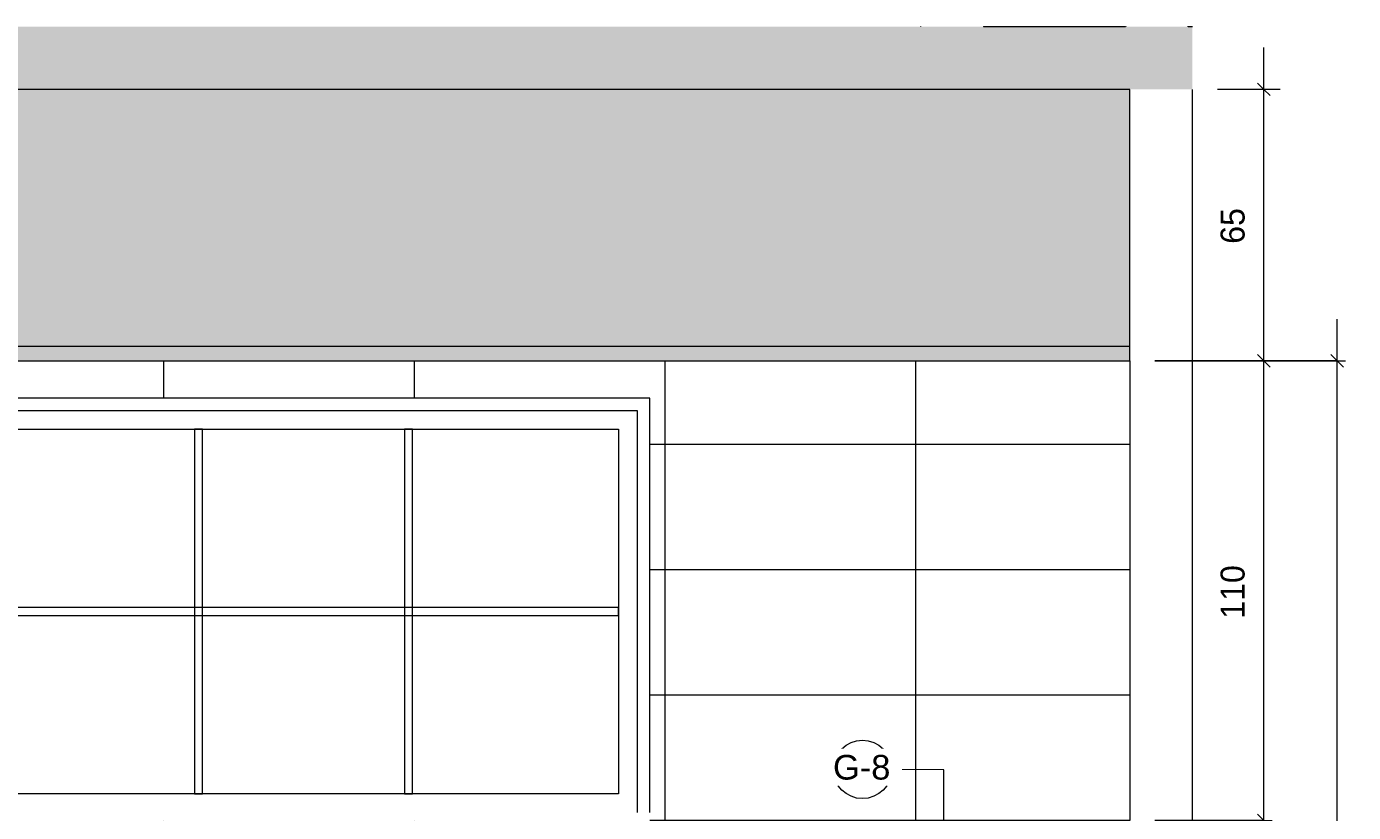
# Model space of a CAD drawing. Header units: metres. Extents: x -7.1 to 31.6, y -21.1 to 8.5.
# Tile 24 of 44: x 8.4 to 11.6, y 2.1 to 4. Entities that reach past the tile are written whole.
import ezdxf

# ---------------------------------------------------------------- set-up
doc = ezdxf.new("R2010")
doc.units = ezdxf.units.M
for name, color, linetype, lineweight in [('A-ANNO-DIMS', 211, 'Continuous', 9), ('A-ANNO-DIMS-20', 211, 'Continuous', 9), ('A-ANNO-KEYN', 231, 'Continuous', 9), ('A-DETL', 90, 'Continuous', 18), ('A-DETL-GENF', 92, 'Continuous', 18), ('A-DETL-THIN', 151, 'Continuous', 18), ('A-FLOR', 192, 'Continuous', 18), ('A-GLAZ', 151, 'Continuous', 18), ('A-WALL', 113, 'Continuous', 18), ('A-WALL-PATT', 111, 'Continuous', 35)]:
    doc.layers.add(name, color=color, linetype=linetype, lineweight=lineweight)
doc.styles.add('Arial_2', font='arial.ttf', dxfattribs={"height": 0.059012})
doc.styles.add('Century Gothic_5', font='GOTHIC.TTF', dxfattribs={"height": 0.057484})
doc.dimstyles.new('_Cotas_detalhamento_3_mm_1', dxfattribs={"dimscale": 0.3048, "dimtxt": 0.06, "dimasz": 0.098425, "dimexe": 0.065617, "dimexo": 0.19685, "dimgap": 0.098425, "dimtad": 1, "dimdec": 0, "dimlfac": 100, "dimzin": 0, "dimdsep": 46, "dimtxsty": 'Century Gothic_5', "dimblk1": 'OBLIQUE', "dimblk2": 'OBLIQUE', "dimsah": 1, "dimcen": 0.09, "dimdle": 0.328084, "dimazin": 0, "dimtfac": 1, "dimtdec": 4, "dimtix": 1, "dimtmove": 0, "dimatfit": 3, "dimfxl": 1, "dimtvp": 1, "dimtolj": 1, "dimtzin": 0, "dimarcsym": 2})

# ---------------------------------------------------------------- blocks, each defined once
blk = doc.blocks.new('Casement w Mullions-Number_0002 - Janela 100 x 400 _cm_-1469881-Vista G_')
at = {"layer": 'A-GLAZ'}
for p, q in [((5.7782, 3.1109), (1.6063, 3.1109)), ((5.7782, 2.1191), (5.7782, 3.1109)), ((1.6363, 3.0809), (5.7482, 3.0809)), ((5.7482, 3.0809), (5.7482, 2.1191)), ((1.6808, 3.0365), (5.7038, 3.0365)), ((4.6885, 3.0365), (4.6885, 2.1635)), ((4.7075, 3.0365), (4.6885, 3.0365)), ((4.7075, 2.1635), (4.7075, 3.0365)), ((5.1914, 3.0365), (5.1914, 2.1635)), ((5.2104, 3.0365), (5.1914, 3.0365)), ((5.2104, 2.1635), (5.2104, 3.0365)), ((5.7038, 3.0365), (5.7038, 2.1635)), ((5.7038, 2.6095), (1.6808, 2.6095)), ((5.7038, 2.5905), (5.7038, 2.6095)), ((1.6808, 2.5905), (5.7038, 2.5905)), ((5.7038, 2.1635), (1.6808, 2.1635)), ((4.6885, 2.1635), (4.7075, 2.1635)), ((5.1914, 2.1635), (5.2104, 2.1635))]:
    blk.add_line(p, q, dxfattribs=at)
blk = doc.blocks.new('DIMBLOCK33-Vista G_')
at = {"layer": 'A-ANNO-DIMS-20', "lineweight": 18}
for p, q in [((11.4046, 3.2), (11.3896, 3.215)), ((11.4046, 3.2), (11.4196, 3.185)), ((11.4046, 2.0996), (11.3896, 2.1146)), ((11.4046, 2.0996), (11.4196, 2.0846))]:
    blk.add_line(p, q, dxfattribs=at)
at = {"layer": 'A-ANNO-DIMS-20'}
for p, q in [((11.1433, 3.2), (11.4246, 3.2)), ((11.4046, 3.2), (11.1433, 3.2)), ((11.4046, 2.0996), (11.4046, 3.2)), ((11.1433, 2.0996), (11.4246, 2.0996)), ((11.4046, 2.0996), (11.1433, 2.0996))]:
    blk.add_line(p, q, dxfattribs=at)
at = {"layer": 'A-ANNO-DIMS-20', "color": 0, "insert": (11.3009, 2.5827), "char_height": 0.05748, "width": 0.161143, "attachment_point": 1, "rotation": 90, "line_spacing_factor": 0.984117, "style": 'Century Gothic_5'}
blk.add_mtext('110', dxfattribs=at)
blk = doc.blocks.new('_Oblique')
at = {"color": 0, "linetype": 'ByBlock', "lineweight": -2}
blk.add_line((-0.5, -0.5), (0.5, 0.5), dxfattribs=at)
blk = doc.blocks.new('DIMBLOCK34-Vista G_')
at = {"layer": 'A-ANNO-DIMS-20'}
for p, q in [((11.4046, 3.2), (11.4046, 3.95)), ((11.4046, 3.85), (11.2933, 3.85)), ((11.4434, 3.85), (11.3846, 3.85)), ((11.1433, 3.2), (11.4246, 3.2)), ((11.4046, 3.2), (11.1433, 3.2))]:
    blk.add_line(p, q, dxfattribs=at)
at = {"layer": 'A-ANNO-DIMS-20', "lineweight": 18}
for p, q in [((11.4046, 3.85), (11.3896, 3.865)), ((11.4046, 3.85), (11.4196, 3.835)), ((11.4046, 3.2), (11.3896, 3.215)), ((11.4046, 3.2), (11.4196, 3.185))]:
    blk.add_line(p, q, dxfattribs=at)
at = {"layer": 'A-ANNO-DIMS-20', "color": 0, "insert": (11.3009, 3.4802), "char_height": 0.05748, "width": 0.107429, "attachment_point": 1, "rotation": 90, "line_spacing_factor": 0.984117, "style": 'Century Gothic_5'}
blk.add_mtext('65', dxfattribs=at)
blk = doc.blocks.new('DIMBLOCK35-Vista G_')
at = {"layer": 'A-ANNO-DIMS-20'}
for p, q in [((11.5802, -0.1), (11.5802, 3.3)), ((11.1433, 3.2), (11.6002, 3.2)), ((11.5802, 3.2), (11.1433, 3.2)), ((11.5802, 0), (11.2933, 0)), ((11.619, 0), (11.5602, 0))]:
    blk.add_line(p, q, dxfattribs=at)
at = {"layer": 'A-ANNO-DIMS-20', "lineweight": 18}
for p, q in [((11.5802, 3.2), (11.5652, 3.215)), ((11.5802, 3.2), (11.5952, 3.185)), ((11.5802, 0), (11.5652, 0.015)), ((11.5802, 0), (11.5952, -0.015))]:
    blk.add_line(p, q, dxfattribs=at)
at = {"layer": 'A-ANNO-DIMS-20', "color": 0, "insert": (11.4765, 1.5329), "char_height": 0.05748, "width": 0.161143, "attachment_point": 1, "rotation": 90, "line_spacing_factor": 0.984117, "style": 'Century Gothic_5'}
blk.add_mtext('320', dxfattribs=at)
blk = doc.blocks.new('M_Identificador de nota-chave - Texto da nota-chave-86548-Vista G_')
at = {"layer": 'A-ANNO-KEYN'}
blk.add_circle((1.045, 2.3091), 0.07, dxfattribs=at)

msp = doc.modelspace()

# ---------------------------------------------------------------- hatches: boundary and pattern name
at = {"layer": 'A-DETL-GENF'}
for color, points in [(7, [(4.7329, 3.85), (11.2333, 3.85), (11.2333, 4), (4.7329, 4)]), (7, [(4.8733, 3.2), (4.8833, 3.2), (4.8833, 3.2341), (11.0833, 3.2341), (11.0833, 3.85), (4.8733, 3.85), (4.8733, 3.2341)]), (1, [(4.8833, 3.2), (11.0833, 3.2), (11.0833, 3.2341), (4.8833, 3.2341)])]:
    msp.add_hatch(color=color, dxfattribs=at).paths.add_polyline_path(points, flags=0)
at = {"layer": 'A-WALL-PATT', "lineweight": 18}
h = msp.add_hatch(dxfattribs=at)
h.set_pattern_fill('FP_8', color=256, style=0, pattern_type=2)
h.set_pattern_definition([(0, (3.696, 4), (0, 0.3), []), (90, (3.696, 4), (-0.6, 4e-17), [])])
h.paths.add_polyline_path([(10.7333, 4), (11.0733, 4), (11.0732, 4.0003), (10.7333, 4.0003)], flags=0)
h.paths.add_polyline_path([(11.2333, 4), (11.2336, 4), (11.2336, 4.0003), (11.2233, 4.0003), (11.2233, 4)], flags=0)
msp.add_hatch(color=256, dxfattribs=at).paths.add_polyline_path([(11.2233, 4), (11.2231, 4.0003), (11.0733, 4.0003), (11.0733, 4)], flags=0)
h = msp.add_hatch(dxfattribs=at)
h.set_pattern_fill('FP_7', color=256, style=0, pattern_type=2)
h.set_pattern_definition([(0, (-2.629, -0.3), (0, 0.3), []), (90, (-2.629, -0.3), (-0.6, 4e-17), [])])
h.paths.add_polyline_path([(10.9192, 0), (11.0833, 0), (11.0833, 0.75), (10.8499, 0.75), (10.8461, 0.7053), (10.8451, 0.6998), (10.8431, 0.6947), (10.842, 0.6927), (10.8383, 0.6887), (10.8339, 0.686), (10.83, 0.6847), (10.8238, 0.6841), (10.4398, 0.6843), (10.4344, 0.6854), (10.4309, 0.687), (10.4288, 0.6884), (10.4263, 0.6907), (10.423, 0.6955), (10.4211, 0.7015), (10.4204, 0.7053), (10.4166, 0.75), (9.7499, 0.75), (9.7461, 0.7053), (9.7451, 0.6998), (9.7431, 0.6947), (9.742, 0.6927), (9.7383, 0.6887), (9.7339, 0.686), (9.73, 0.6847), (9.7238, 0.6841), (9.3398, 0.6843), (9.3344, 0.6854), (9.3309, 0.687), (9.3288, 0.6884), (9.3263, 0.6907), (9.323, 0.6955), (9.3211, 0.7011), (9.3204, 0.7053), (9.3166, 0.75), (9.0833, 0.75), (9.0833, 0.3), (9.0633, 0.3), (9.0633, 1.0779), (9.0833, 1.0779), (9.0833, 1.8), (6.8833, 1.8), (6.8833, 0.55), (7.8233, 0.55), (7.8233, 1.0779), (7.8433, 1.0779), (7.8433, 0.3), (7.8233, 0.3), (7.8233, 0.5), (6.8833, 0.5), (6.8833, 0), (10.8999, 0)], flags=0)
h.paths.add_polyline_path([(10.9399, 0.1557), (10.8599, 0.1557), (10.8626, 0.1764), (10.8706, 0.1957), (10.8833, 0.2122), (10.8999, 0.225), (10.9192, 0.233), (10.9399, 0.2357), (10.9399, 0.1764)], flags=0)
h.paths.add_polyline_path([(10.9399, 0.0757), (10.9399, 0.1557), (11.0199, 0.1557), (11.0172, 0.135), (11.0092, 0.1157), (10.9965, 0.0991), (10.9799, 0.0864), (10.9606, 0.0784)], flags=0)
h.paths.add_polyline_path([(10.8099, 0.1207), (10.7608, 0.1551), (10.8099, 0.1895)], flags=0)
h.paths.add_polyline_path([(8.1033, 0.2681), (8.1044, 0.2683), (8.1004, 0.2681), (8.081, 0.2683), (8.0797, 0.2686), (8.0774, 0.2693), (8.0736, 0.2718), (8.0708, 0.275), (8.0692, 0.2789), (8.0683, 0.2832), (8.0683, 0.3431), (8.0633, 0.3431), (8.0511, 0.3475), (8.0494, 0.3489), (8.0488, 0.3499), (8.0482, 0.3518), (8.048, 0.3534), (8.0612, 0.4102), (8.0637, 0.4136), (8.0647, 0.4142), (8.0674, 0.415), (8.0722, 0.415), (8.072, 0.4301), (8.063, 0.4339), (8.0442, 0.4856), (8.0453, 0.4858), (8.03, 0.4959), (8.0183, 0.5061), (8.0093, 0.5154), (8.0065, 0.5184), (7.9884, 0.5428), (7.9726, 0.5713), (7.963, 0.5934), (7.9528, 0.6225), (7.9451, 0.6523), (7.9405, 0.6739), (7.9366, 0.7005), (7.9356, 0.7182), (7.9365, 0.7374), (7.939, 0.7563), (7.9432, 0.777), (7.9498, 0.801), (7.9556, 0.8186), (7.964, 0.8402), (7.974, 0.862), (7.9856, 0.8837), (7.9991, 0.905), (8.0089, 0.9144), (8.0209, 0.9197), (8.0341, 0.9219), (8.0481, 0.9223), (8.1385, 0.9223), (8.1525, 0.9219), (8.1657, 0.9197), (8.1776, 0.9144), (8.1875, 0.905), (8.201, 0.8837), (8.2126, 0.862), (8.2225, 0.8402), (8.2316, 0.8167), (8.2383, 0.7959), (8.2435, 0.7765), (8.248, 0.7531), (8.2501, 0.7368), (8.2509, 0.7182), (8.2499, 0.7004), (8.2448, 0.6678), (8.2372, 0.6348), (8.2357, 0.6283), (8.2251, 0.5974), (8.2191, 0.582), (8.2081, 0.5598), (8.1988, 0.5438), (8.1894, 0.5299), (8.1779, 0.5157), (8.1644, 0.5028), (8.1576, 0.4967), (8.1414, 0.4856), (8.1424, 0.4856), (8.1236, 0.4339), (8.1144, 0.43), (8.1146, 0.415), (8.1197, 0.4149), (8.1221, 0.4141), (8.123, 0.4136), (8.1255, 0.4099), (8.1386, 0.3534), (8.1378, 0.3498), (8.1365, 0.3483), (8.1348, 0.3473), (8.1231, 0.3431), (8.1183, 0.3431), (8.1183, 0.2831), (8.1168, 0.2766), (8.1146, 0.2735), (8.1111, 0.2704), (8.1089, 0.2693), (8.1064, 0.2685), (8.1037, 0.2682)], flags=0)
h.paths.add_polyline_path([(8.7046, 0.2681), (8.6997, 0.2686), (8.697, 0.2696), (8.6936, 0.2718), (8.6908, 0.275), (8.6892, 0.2789), (8.6883, 0.2832), (8.6883, 0.3431), (8.6833, 0.3431), (8.6711, 0.3475), (8.6694, 0.3489), (8.6688, 0.3499), (8.6682, 0.3518), (8.668, 0.3534), (8.6812, 0.4102), (8.6837, 0.4136), (8.6847, 0.4142), (8.6874, 0.415), (8.6922, 0.415), (8.6922, 0.43), (8.683, 0.4339), (8.6642, 0.4856), (8.6653, 0.4858), (8.65, 0.4959), (8.6383, 0.5061), (8.6293, 0.5154), (8.6265, 0.5184), (8.6084, 0.5428), (8.5926, 0.5713), (8.5822, 0.5957), (8.5728, 0.6225), (8.5651, 0.6523), (8.5605, 0.6739), (8.5566, 0.7005), (8.5556, 0.7182), (8.5565, 0.7374), (8.559, 0.7563), (8.5632, 0.777), (8.5698, 0.801), (8.5756, 0.8186), (8.584, 0.8402), (8.594, 0.862), (8.6056, 0.8837), (8.6191, 0.905), (8.6289, 0.9144), (8.6409, 0.9197), (8.6541, 0.9219), (8.6681, 0.9223), (8.7585, 0.9223), (8.7725, 0.9219), (8.7857, 0.9197), (8.7976, 0.9144), (8.8075, 0.905), (8.821, 0.8837), (8.8326, 0.862), (8.8425, 0.8402), (8.8516, 0.8167), (8.8583, 0.7959), (8.8635, 0.7765), (8.868, 0.7531), (8.8701, 0.7368), (8.8709, 0.7182), (8.8699, 0.7004), (8.8648, 0.6678), (8.8615, 0.6529), (8.8557, 0.6283), (8.8451, 0.5974), (8.8391, 0.582), (8.8281, 0.5598), (8.8188, 0.5438), (8.8094, 0.5299), (8.7979, 0.5157), (8.7844, 0.5028), (8.7776, 0.4967), (8.7614, 0.4856), (8.7624, 0.4856), (8.7436, 0.4339), (8.7344, 0.43), (8.7344, 0.415), (8.7397, 0.4149), (8.7419, 0.4142), (8.743, 0.4136), (8.7455, 0.4099), (8.7586, 0.3534), (8.7578, 0.3498), (8.7565, 0.3483), (8.7548, 0.3473), (8.7431, 0.3431), (8.7383, 0.3431), (8.7383, 0.2831), (8.7368, 0.2766), (8.7346, 0.2735), (8.7311, 0.2704), (8.7289, 0.2693), (8.7264, 0.2685), (8.7219, 0.2681), (8.7056, 0.2681)], flags=0)
h.paths.add_polyline_path([(8.4433, 0.3), (8.4433, 1.0779), (8.4633, 1.0779), (8.4633, 0.3)], flags=0)
h.paths.add_polyline_path([(10.9749, 0.3057), (10.9049, 0.3057), (10.9399, 0.3557)], flags=0)
h.paths.add_polyline_path([(6.3581, 2.0996), (11.0833, 2.0996), (11.0833, 3.2), (4.8833, 3.2), (4.8833, 2.0996), (5.7731, 2.0996)], flags=0)
h.paths.add_polyline_path([(9.6085, 2.1), (5.7623, 2.1), (5.7623, 3.1109), (9.9342, 3.1109), (9.9342, 2.1), (9.9233, 2.1)], flags=0)

# ---------------------------------------------------------------- linework, layer by layer
at = {"layer": 'A-ANNO-KEYN'}
for p, q in [((10.638, 2.2212), (10.5135, 2.2222)), ((10.638, 1.6318), (10.638, 2.2212))]:
    msp.add_line(p, q, dxfattribs=at)
at = {"layer": 'A-DETL'}
for p, q in [((11.0833, 3.85), (4.8733, 3.85)), ((11.0833, 3.2341), (11.0833, 3.85)), ((11.0833, 3.2341), (4.8833, 3.2341)), ((11.0833, 3.2), (11.0833, 3.2341)), ((4.8833, 3.2), (11.0833, 3.2))]:
    msp.add_line(p, q, dxfattribs=at)
at = {"layer": 'A-DETL-THIN'}
msp.add_line((10.5805, 3.85), (10.4305, 3.85), dxfattribs=at)
at = {"layer": 'A-FLOR'}
for p, q in [((11.2336, 4), (11.2333, 4)), ((11.2333, 3.85), (11.2336, 3.85))]:
    msp.add_line(p, q, dxfattribs=at)
at = {"layer": 'A-WALL'}
for p, q in [((10.5833, 4), (10.5833, 4.0003)), ((10.7333, 4.0003), (10.7333, 4)), ((11.2333, 0), (11.2333, 3.85)), ((11.0833, 3.2), (11.0833, 2.0996))]:
    msp.add_line(p, q, dxfattribs=at)
at = {"layer": 'A-WALL', "lineweight": 35}
for p, q in [((11.0733, 4.0003), (11.0733, 4)), ((11.2233, 4), (11.2233, 4.0003))]:
    msp.add_line(p, q, dxfattribs=at)

# ---------------------------------------------------------------- block references
at = {"layer": 'A-ANNO-KEYN'}
msp.add_blockref('M_Identificador de nota-chave - Texto da nota-chave-86548-Vista G_', (9.3985, -0.0869), dxfattribs=at)
at = {"layer": 'A-GLAZ'}
msp.add_blockref('Casement w Mullions-Number_0002 - Janela 100 x 400 _cm_-1469881-Vista G_', (4.156, 0), dxfattribs=at)

# ---------------------------------------------------------------- dimensions: what is measured, and where the dimension line sits
at = {"layer": 'A-ANNO-DIMS'}
for base, p1, p2, override, picture, middle in [((11.4046, 3.85), (11.0833, 3.2), (11.3834, 3.85), {"dimpost": '<>', "dimfxl": 0.715921}, 'DIMBLOCK34-Vista G_', (11.3444, 3.525)), ((11.5802, 3.2), (11.559, 0), (11.0833, 3.2), {"dimpost": '<>', "dimfxl": 3.235164}, 'DIMBLOCK35-Vista G_', (11.52, 1.6)), ((11.4046, 3.2), (11.0833, 2.0996), (11.0833, 3.2), {"dimpost": '<>', "dimfxl": 1.100414}, 'DIMBLOCK33-Vista G_', (11.3444, 2.6498))]:
    dim = msp.add_linear_dim(base=base, p1=p1, p2=p2, angle=90, dimstyle='_Cotas_detalhamento_3_mm_1', override=override, dxfattribs=at)
    dim.commit()
    dim.dimension.update_dxf_attribs({"geometry": picture, "text_midpoint": middle})

# ---------------------------------------------------------------- next in the draw order: texts
at = {"layer": 'A-ANNO-KEYN', "insert": (10.4417, 2.2568), "char_height": 0.05901, "width": 0.16344, "attachment_point": 2, "line_spacing_factor": 0.938532, "style": 'Arial_2', "bg_fill": 3, "box_fill_scale": 1.25, "bg_fill_color": 0, "bg_fill_transparency": 0}
msp.add_mtext('G-8', dxfattribs=at)

doc.saveas('drawing.dxf')
